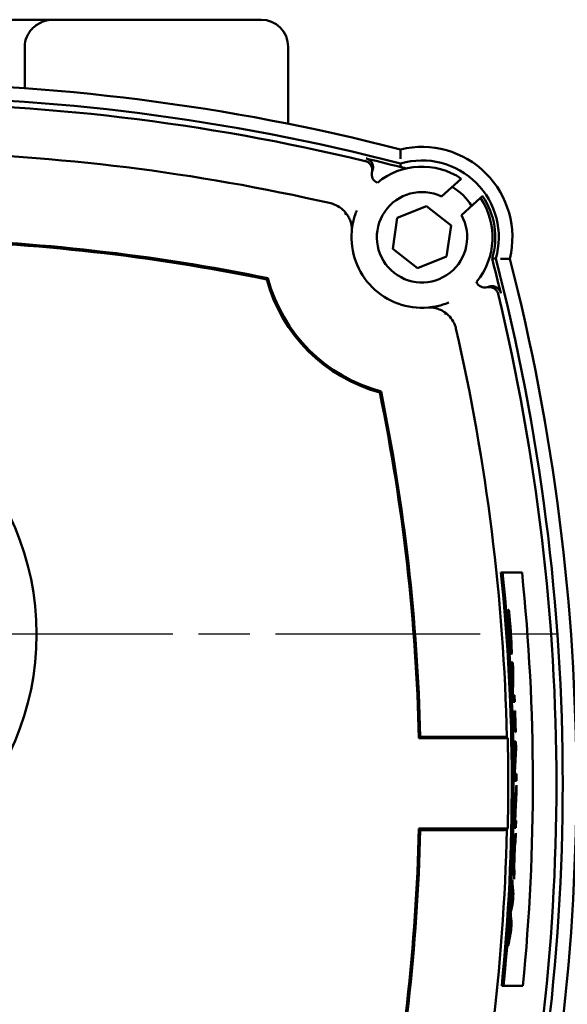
# Model space of a CAD drawing. Header units: millimetres. Extents: x 0 to 1680, y 0 to 1188.
# Tile 8 of 29: x 553 to 613, y 312 to 421. Entities that reach past the tile are written whole.
import ezdxf

# ---------------------------------------------------------------- set-up
doc = ezdxf.new("R2010")
doc.units = ezdxf.units.MM
doc.header["$LTSCALE"] = 4
doc.linetypes.add('CHAIN', pattern=[0.7087, 0.4724, -0.0591, 0.1181, -0.0591])
for name, color, linetype, lineweight in [('Видимый контур (ГОСТ)', 7, 'Continuous', 50), ('Маркер центра (ГОСТ)', 7, 'Continuous', 25), ('Размер (ГОСТ)', 7, 'Continuous', 25)]:
    doc.layers.add(name, color=color, linetype=linetype, lineweight=lineweight)
doc.styles.add('Обычный текст (ГОСТ)', font='GOST Common Italic.ttf')
doc.dimstyles.new('Обычный (ГОСТ)', dxfattribs={"dimscale": 4, "dimtxt": 3.5, "dimasz": 3.5, "dimexe": 1, "dimexo": 0, "dimgap": 0.5, "dimtad": 1, "dimtxsty": 'Обычный текст (ГОСТ)', "dimblk": 'Filled-1', "dimcen": 0.09, "dimdle": 15, "dimclrd": 256, "dimclre": 256, "dimclrt": 256, "dimazin": 2, "dimtfac": 0.714286, "dimtdec": 3, "dimtmove": 0, "dimatfit": 3, "dimfxl": 1, "dimtolj": 1, "dimlwd": 25, "dimlwe": 25, "dimarcsym": 0})

# ---------------------------------------------------------------- blocks, each defined once
blk = doc.blocks.new('Filled-1')
at = {"color": 0}
for p, q in [((0, 0), (-1, 0.1429)), ((-1, 0.1429), (-1, -0.1429)), ((-1, 0), (0, 0)), ((-1, -0.1429), (0, 0))]:
    blk.add_line(p, q, dxfattribs=at)
at = {"color": 0, "flags": 128}
blk.add_lwpolyline([(-1, -0.1429), (0, 0), (-1, 0.1429), (-1, -0.1429)], dxfattribs=at)
at = {"color": 0}
blk.add_solid([(-1, -0.1429), (0, 0), (-1, 0.1429), (-1, -0.1429)], dxfattribs=at)
blk = doc.blocks.new('*D14')
at = {"layer": 'Defpoints', "color": 0, "linetype": 'Continuous', "transparency": 16777216}
for p in [(252.94, 421.17), (556.34, 421.17), (444.89, 353.17)]:
    blk.add_point(p, dxfattribs=at)
at = {"layer": 'Размер (ГОСТ)', "linetype": 'Continuous', "lineweight": 25, "transparency": 16777216}
for p, q in [((556.34, 421.17), (248.94, 421.17)), ((252.94, 367.17), (252.94, 407.17)), ((444.89, 353.17), (248.94, 353.17))]:
    blk.add_line(p, q, dxfattribs=at)
at = {"layer": 'Размер (ГОСТ)', "linetype": 'Continuous', "lineweight": 25, "transparency": 16777216, "xscale": 14, "yscale": 14, "zscale": 14}
for p, rotation in [((252.94, 421.17), 90), ((252.94, 353.17), 270)]:
    blk.add_blockref('Filled-1', p, dxfattribs=dict(at, rotation=rotation))
at = {"layer": 'Размер (ГОСТ)', "linetype": 'Continuous', "lineweight": 25, "transparency": 16777216, "insert": (236.94, 377.45), "char_height": 14, "attachment_point": 1, "rotation": 90, "style": 'Обычный текст (ГОСТ)'}
blk.add_mtext('\\A1;68', dxfattribs=at)

msp = doc.modelspace()

# ---------------------------------------------------------------- linework, layer by layer
at = {"layer": 'Видимый контур (ГОСТ)'}
for p, q in [((550.339, 421.17), (556.34, 421.17)), ((556.34, 421.17), (579.249, 421.17)), ((553.107, 413.587), (553.107, 418.17)), ((582.249, 409.658), (582.249, 418.17)), ((599.225, 401.607), (601.406, 403.579)), ((603.532, 401.457), (601.42, 399.548)), ((603.532, 401.457), (603.761, 401.664)), ((603.761, 401.664), (603.786, 401.687)), ((594.331, 399.233), (597.544, 400.53)), ((597.544, 400.53), (600.273, 398.396)), ((593.848, 395.803), (594.331, 399.233)), ((600.273, 398.396), (599.79, 394.966)), ((596.577, 393.669), (593.848, 395.803)), ((599.79, 394.966), (596.577, 393.669)), ((605.985, 360.016), (605.784, 360.016)), ((606.491, 355.856), (606.525, 355.856)), ((606.531, 355.787), (606.495, 355.787)), ((606.58, 355.88), (606.674, 355.88)), ((606.577, 355.015), (606.549, 355.015)), ((606.672, 355.08), (606.647, 355.08)), ((606.727, 355.08), (606.672, 355.08)), ((606.783, 353.666), (606.758, 353.666)), ((606.891, 351.797), (606.809, 351.797)), ((606.895, 350.062), (607.108, 350.062)), ((607.107, 349.306), (606.939, 349.306)), ((607.16, 349.153), (607.105, 349.153)), ((607.11, 346.454), (607.08, 346.454)), ((607.11, 346.454), (607.293, 346.454)), ((607.325, 345.697), (607.112, 345.697)), ((607.15, 344.694), (607.171, 344.694)), ((607.341, 344.694), (607.363, 344.694)), ((607.198, 343.918), (607.176, 343.918)), ((607.198, 343.918), (607.367, 343.918)), ((607.222, 343.107), (607.2, 343.107)), ((607.243, 342.331), (607.221, 342.331)), ((607.392, 343.107), (607.222, 343.107)), ((607.434, 342.331), (607.412, 342.331)), ((606.546, 341.671), (596.718, 341.671)), ((605.611, 341.828), (596.872, 341.828)), ((607.244, 341.332), (607.457, 341.332)), ((607.427, 340.576), (607.258, 340.576)), ((607.474, 340.423), (607.419, 340.423)), ((607.319, 337.724), (607.29, 337.724)), ((607.319, 337.724), (607.503, 337.724)), ((607.505, 336.967), (607.292, 336.967)), ((607.344, 334.733), (607.292, 334.733)), ((607.502, 335.43), (607.457, 335.43)), ((607.398, 333.502), (607.374, 333.502)), ((607.4, 334.313), (607.376, 334.313)), ((607.279, 332.573), (607.255, 332.573)), ((607.279, 332.573), (607.36, 332.573)), ((607.383, 332.573), (607.36, 332.573)), ((607.383, 332.573), (607.468, 332.573)), ((596.718, 331.671), (606.546, 331.671)), ((596.872, 331.513), (605.611, 331.513)), ((607.452, 331.762), (607.239, 331.762)), ((607.416, 330.329), (607.328, 330.329)), ((607.309, 329.553), (607.224, 329.553)), ((607.34, 329.775), (607.254, 329.775)), ((607.177, 328.608), (607.148, 328.608)), ((607.242, 327.669), (607.16, 327.669)), ((607.257, 327.447), (607.174, 327.447)), ((607.294, 326.893), (607.209, 326.893)), ((607.125, 323.561), (607.028, 323.561)), ((607.176, 324.471), (607.07, 324.471)), ((606.872, 322.321), (606.836, 322.321)), ((606.969, 321.114), (606.875, 321.114)), ((606.906, 320.215), (606.796, 320.215)), ((606.083, 314.284), (605.882, 314.284))]:
    msp.add_line(p, q, dxfattribs=at)
msp.add_circle((524.115, 353.171), 30.299, dxfattribs=at)
for centre, radius, start, end in [((579.249, 418.17), 3, 0, 90), ((536.632, 181.358), 232.812, 75.55894, 104.44106), ((536.632, 181.358), 231.313, 75.4619, 104.5381), ((536.632, 181.358), 230.614, 76.41796, 103.58204), ((536.632, 181.358), 225.194, 77.0855, 88.7749), ((597.061, 397.1), 10, 346.295, 103.705), ((536.632, 181.358), 230.92, 75.28146, 76.41138), ((597.061, 397.1), 8.5, 343.85219, 106.14781), ((592.493, 404.064), 1, 165.91166, 248.00204), ((597.061, 397.1), 7.802, 56.15491, 129.30445), ((597.061, 397.1), 5, 64.35456, 29.31692), ((597.061, 397.1), 6.5, 32.30526, 59.04235), ((597.061, 397.1), 7.802, 320.69555, 33.955), ((597.061, 397.1), 8.107, 343.09837, 34.26471), ((597.061, 397.1), 7.802, 175.11372, 274.88628), ((536.632, 181.358), 215.457, 78.41979, 88.75491), ((536.632, 181.358), 215.614, 78.394, 88.71403), ((381.319, 336.671), 230.92, 13.58862, 14.56518), ((381.319, 336.671), 231.313, 345.4619, 14.5381), ((381.319, 336.671), 232.812, 345.55894, 14.44106), ((597.061, 397.1), 17.802, 195.20837, 254.79163), ((597.061, 397.1), 17.644, 194.89473, 255.10527), ((604.025, 392.532), 1, 201.99796, 284.08834), ((381.319, 336.671), 230.614, 346.41796, 13.58204), ((381.319, 336.671), 225.194, 1.3061, 12.9145), ((381.319, 336.671), 215.457, 1.32975, 11.58021), ((381.319, 336.671), 215.614, 1.37057, 11.606), ((381.319, 336.671), 225.676, 354.30693, 5.93771), ((381.319, 336.671), 225.876, 354.31199, 5.93243), ((381.319, 336.671), 228.008, 354.36535, 5.87676), ((381.319, 336.671), 226.022, 4.85161, 4.86922), ((381.319, 336.671), 226.079, 4.31121, 4.87427), ((381.319, 336.671), 226.104, 4.31074, 4.6701), ((381.319, 336.671), 225.973, 3.20536, 3.39744), ((381.319, 336.671), 225.986, 3.20518, 3.39725), ((381.319, 336.671), 226.186, 3.16346, 3.39424), ((381.319, 336.671), 225.973, 2.28933, 2.58163), ((381.319, 336.671), 225.986, 2.2892, 2.48112), ((381.319, 336.671), 226.186, 2.28718, 2.47893), ((381.319, 336.671), 225.973, 1.43533, 2.03472), ((381.319, 336.671), 225.995, 1.83765, 2.03452), ((381.319, 336.671), 226.164, 1.83627, 2.033), ((381.319, 336.671), 226.186, 1.43397, 2.0328), ((381.319, 336.671), 225.986, 1.63208, 1.83772), ((381.319, 336.671), 225.995, 1.43519, 1.63202), ((381.319, 336.671), 226.164, 1.43411, 1.6308), ((381.319, 336.671), 225.283, 358.72825, 1.27175), ((381.319, 336.671), 225.973, 0.99028, 1.18208), ((381.319, 336.671), 225.986, 0.99022, 1.18201), ((381.319, 336.671), 226.186, 0.95052, 1.18096), ((381.319, 336.671), 225.973, 0.07526, 0.3673), ((381.319, 336.671), 225.986, 0.07526, 0.26702), ((381.319, 336.671), 226.186, 0.07519, 0.26678), ((381.319, 336.671), 226.186, 359.68576, 359.95248), ((381.319, 336.671), 225.973, 358.75536, 359.154), ((381.319, 336.671), 225.997, 358.96107, 359.16538), ((381.319, 336.671), 226.101, 358.96155, 359.19708), ((381.319, 336.671), 225.986, 358.75543, 358.96102), ((381.319, 336.671), 226.078, 358.96144, 359.14187), ((381.319, 336.671), 226.186, 358.75654, 358.96194), ((381.319, 336.671), 215.457, 348.41979, 358.67025), ((381.319, 336.671), 215.614, 348.394, 358.62943), ((381.319, 336.671), 225.194, 347.0855, 358.6939), ((381.319, 336.671), 226.186, 358.39329, 358.60999), ((381.319, 336.671), 225.973, 357.83372, 358.08706), ((381.319, 336.671), 226.102, 357.71837, 358.19594), ((381.319, 336.671), 226.126, 357.6622, 358.25252), ((381.319, 336.671), 226.186, 357.31437, 357.52245), ((381.319, 336.671), 225.973, 357.09224, 357.29427), ((381.319, 336.671), 226.186, 356.67738, 356.90815), ((381.319, 336.671), 225.973, 356.2611, 356.47084), ((381.319, 336.671), 226.186, 355.82782, 356.05629), ((381.319, 336.671), 225.973, 355.42791, 355.64038)]:
    msp.add_arc(centre, radius, start, end, dxfattribs=at)
for centre, major_axis, ratio, start_param, end_param in [((3736.516, -355.913), (-3144.995, 760.212), 0.0174578, 6.2803373, 6.2830421), ((-155.952, 3536.555), (760.212, -3144.995), 0.0174578, 0.0001432, 0.002848), ((381.319, 352.208), (0, -226.341), 0.997641, 1.5471166, 1.5579729), ((381.319, 352.076), (0, -226.385), 0.9976819, 1.545957, 1.5578815), ((381.319, 62.696), (0, 411.172), 0.7456588, 5.4580919, 5.4585323), ((381.319, 352.25), (0, -226.943), 0.997641, 1.5084922, 1.5193354), ((381.319, 352.117), (0, -226.982), 0.9976819, 1.5073429, 1.5192536), ((381.319, 346.35), (0, -226.607), 0.9990872, 1.5176507, 1.5272384), ((381.319, 346.636), (0, -226.679), 0.9990331, 1.512822, 1.5213392), ((381.319, 610.646), (0, -411.172), 0.7456588, 0.824653, 0.8250934), ((381.319, 360.414), (0, -229.214), 0.9946204, 1.4338728, 1.4429236), ((381.319, 361.36), (0, -229.524), 0.9941977, 1.4327467, 1.4351816), ((381.319, 361.044), (0, -229.447), 0.9943421, 1.4289587, 1.4331141), ((381.319, 313.102), (0, 227.53), 0.9946204, 4.7694279, 4.778483), ((381.319, 312.352), (0, 227.738), 0.9942822, 4.7796983, 4.7838324), ((381.319, 312.17), (0, 227.77), 0.9941977, 4.7770752, 4.7795112), ((381.319, 304.85), (0, 228.913), 0.9902914, 4.7982073, 4.8049283), ((381.319, 303.132), (0, 229.203), 0.9892361, 4.8035025, 4.8088532), ((381.319, 370.62), (0, -232.948), 0.9893232, 1.3638714, 1.3692458), ((381.319, 369.834), (0, -232.778), 0.9897998, 1.3652392, 1.370681), ((381.319, 303.466), (0, 228.655), 0.9893995, 4.7879169, 4.7932515), ((381.319, 303.136), (0, 228.821), 0.9892029, 4.7910384, 4.796327), ((381.319, 370.275), (0, -233.288), 0.9895707, 1.3513586, 1.3567395), ((381.319, 368.517), (0, -232.794), 0.9905986, 1.3549457, 1.3617884)]:
    msp.add_ellipse(centre, major_axis=major_axis, ratio=ratio, start_param=start_param, end_param=end_param, dxfattribs=at)
for points, knots in [([(553.107, 418.17), (553.107, 418.532), (553.195, 418.958), (553.484, 419.634), (553.74, 420.001), (554.291, 420.531), (554.687, 420.783), (555.435, 421.08), (555.925, 421.17), (556.34, 421.17)], [0, 0, 0, 0, 0.10863039, 0.10863039, 0.22060629, 0.22060629, 0.33787226, 0.33787226, 0.46233026, 0.46233026, 0.46233026, 0.46233026]), ([(594.691, 405.782), (594.691, 405.856), (594.69, 405.93), (594.69, 406.002), (594.69, 406.072), (594.69, 406.141), (594.69, 406.207), (594.689, 406.329), (594.69, 406.439), (594.69, 406.532), (594.69, 406.622), (594.691, 406.694), (594.691, 406.742), (594.691, 406.79), (594.691, 406.815), (594.691, 406.815)], [-0.31991777, -0.31991777, -0.31991777, -0.31991777, -0.29776311, -0.29776311, -0.29776311, -0.27614556, -0.27614556, -0.27614556, -0.23632792, -0.23632792, -0.23632792, -0.19773559, -0.19773559, -0.19773559, -0.15972744, -0.15972744, -0.15972744, -0.15972744]), ([(590.788, 405.523), (590.831, 405.513), (590.873, 405.5), (590.913, 405.484), (590.955, 405.468), (590.995, 405.449), (591.034, 405.427), (591.07, 405.407), (591.106, 405.385), (591.139, 405.361), (591.175, 405.334), (591.21, 405.306), (591.242, 405.275), (591.274, 405.245), (591.304, 405.213), (591.332, 405.178), (591.337, 405.173), (591.341, 405.167), (591.345, 405.161), (591.366, 405.134), (591.385, 405.107), (591.403, 405.078), (591.426, 405.04), (591.447, 405.001), (591.465, 404.961), (591.483, 404.921), (591.499, 404.879), (591.511, 404.837), (591.52, 404.81), (591.527, 404.782), (591.532, 404.754), (591.535, 404.741), (591.537, 404.729), (591.54, 404.716), (591.547, 404.672), (591.551, 404.628), (591.553, 404.583), (591.553, 404.559), (591.553, 404.535), (591.552, 404.511), (591.551, 404.466), (591.546, 404.422), (591.538, 404.378), (591.534, 404.354), (591.529, 404.331), (591.523, 404.307)], [0, 0, 0, 0, 0.01315075, 0.01315075, 0.01315075, 0.02657041, 0.02657041, 0.02657041, 0.03904101, 0.03904101, 0.03904101, 0.05243859, 0.05243859, 0.05243859, 0.06575092, 0.06575092, 0.06575092, 0.06794925, 0.06794925, 0.06794925, 0.07809104, 0.07809104, 0.07809104, 0.09136372, 0.09136372, 0.09136372, 0.10470237, 0.10470237, 0.10470237, 0.11323539, 0.11323539, 0.11323539, 0.11716361, 0.11716361, 0.11716361, 0.13049835, 0.13049835, 0.13049835, 0.13778965, 0.13778965, 0.13778965, 0.15109885, 0.15109885, 0.15109885, 0.15841303, 0.15841303, 0.15841303, 0.15841303]), ([(590.886, 405.814), (590.928, 405.804), (590.97, 405.79), (591.011, 405.775), (591.052, 405.758), (591.093, 405.739), (591.132, 405.718), (591.168, 405.698), (591.203, 405.675), (591.237, 405.651), (591.273, 405.625), (591.307, 405.596), (591.339, 405.566), (591.371, 405.535), (591.401, 405.503), (591.429, 405.469), (591.448, 405.446), (591.465, 405.423), (591.481, 405.398), (591.488, 405.389), (591.494, 405.379), (591.5, 405.369), (591.524, 405.331), (591.544, 405.292), (591.562, 405.252), (591.58, 405.212), (591.596, 405.17), (591.609, 405.128), (591.62, 405.088), (591.63, 405.047), (591.637, 405.006), (591.641, 404.983), (591.644, 404.96), (591.646, 404.937), (591.65, 404.892), (591.651, 404.848), (591.65, 404.804), (591.649, 404.777), (591.647, 404.751), (591.644, 404.725), (591.638, 404.681), (591.63, 404.637), (591.619, 404.594), (591.609, 404.551), (591.595, 404.509), (591.579, 404.469), (591.576, 404.463), (591.574, 404.458), (591.572, 404.452)], [0, 0, 0, 0, 0.01312315, 0.01312315, 0.01312315, 0.02655603, 0.02655603, 0.02655603, 0.0390419, 0.0390419, 0.0390419, 0.05245912, 0.05245912, 0.05245912, 0.06573805, 0.06573805, 0.06573805, 0.07453662, 0.07453662, 0.07453662, 0.07808554, 0.07808554, 0.07808554, 0.09130445, 0.09130445, 0.09130445, 0.10466335, 0.10466335, 0.10466335, 0.11714859, 0.11714859, 0.11714859, 0.12419585, 0.12419585, 0.12419585, 0.13754727, 0.13754727, 0.13754727, 0.14547648, 0.14547648, 0.14547648, 0.15883041, 0.15883041, 0.15883041, 0.17205678, 0.17205678, 0.17205678, 0.17380017, 0.17380017, 0.17380017, 0.17380017]), ([(595.32, 404.704), (595.147, 404.753), (595.013, 404.791), (594.847, 404.84), (594.789, 404.858), (594.721, 404.881), (594.705, 404.888), (594.703, 404.891), (594.703, 404.891), (594.703, 404.892)], [0.721306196, 0.721306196, 0.721306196, 0.721306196, 0.762128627, 0.762128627, 0.789782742, 0.789782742, 0.809787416, 0.809787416, 0.810787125, 0.810787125, 0.810787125, 0.810787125]), ([(586.962, 400.856), (587.087, 400.827), (587.277, 400.778), (587.804, 400.534), (588.082, 400.353), (588.469, 399.987), (588.585, 399.855), (588.685, 399.722)], [0, 0, 0, 0, 0.03867242, 0.03867242, 0.08104666, 0.08104666, 0.10339068, 0.10339068, 0.10339068, 0.10339068]), ([(589.287, 397.764), (589.303, 397.942), (589.324, 398.119), (589.385, 398.515), (589.429, 398.733), (589.481, 398.95), (589.532, 399.157), (589.591, 399.363), (589.717, 399.739), (589.78, 399.909), (589.85, 400.078)], [-9.846278, -9.846278, -9.846278, -9.846278, -7.7397471, -7.7397471, -5.0896027, -5.0896027, -5.0896027, -2.5448014, -2.5448014, -0.4004776, -0.4004776, -0.4004776, -0.4004776]), ([(588.685, 399.722), (588.631, 399.691), (588.578, 399.661), (588.522, 399.629), (588.521, 399.628), (588.519, 399.627)], [0.165101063, 0.165101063, 0.165101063, 0.165101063, 0.181301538, 0.181301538, 0.181870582, 0.181870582, 0.181870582, 0.181870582]), ([(588.685, 399.722), (588.78, 399.597), (588.863, 399.467), (589.019, 399.182), (589.087, 399.023), (589.165, 398.794), (589.189, 398.711), (589.219, 398.594), (589.228, 398.553), (589.24, 398.494), (589.244, 398.473), (589.25, 398.444), (589.252, 398.434), (589.256, 398.412), (589.257, 398.402), (589.258, 398.397)], [0.17512105, 0.17512105, 0.17512105, 0.17512105, 0.22225483, 0.22225483, 0.2783231, 0.2783231, 0.3098788, 0.3098788, 0.32787079, 0.32787079, 0.33854885, 0.33854885, 0.34514718, 0.34514718, 0.35559513, 0.35559513, 0.35559513, 0.35559513]), ([(589.258, 398.397), (589.274, 398.323), (589.289, 398.224), (589.297, 398.051), (589.298, 397.997), (589.296, 397.91), (589.295, 397.882), (589.293, 397.837), (589.292, 397.823), (589.29, 397.793), (589.289, 397.779), (589.287, 397.764)], [0.00052296, 0.00052296, 0.00052296, 0.00052296, 0.15729123, 0.15729123, 0.21522409, 0.21522409, 0.23784129, 0.23784129, 0.24711178, 0.24711178, 0.25545777, 0.25545777, 0.25545777, 0.25545777]), ([(605.743, 394.73), (605.817, 394.73), (605.891, 394.729), (605.963, 394.729), (606.033, 394.729), (606.102, 394.729), (606.168, 394.729), (606.29, 394.729), (606.4, 394.729), (606.493, 394.729), (606.583, 394.729), (606.654, 394.73), (606.703, 394.73), (606.751, 394.73), (606.776, 394.73), (606.776, 394.73)], [-0.31990975, -0.31990975, -0.31990975, -0.31990975, -0.29774916, -0.29774916, -0.29774916, -0.27613227, -0.27613227, -0.27613227, -0.23631761, -0.23631761, -0.23631761, -0.19772722, -0.19772722, -0.19772722, -0.15971948, -0.15971948, -0.15971948, -0.15971948]), ([(604.268, 391.562), (604.311, 391.573), (604.354, 391.581), (604.398, 391.586), (604.442, 391.591), (604.486, 391.593), (604.53, 391.592), (604.572, 391.591), (604.613, 391.588), (604.655, 391.582), (604.675, 391.579), (604.695, 391.576), (604.715, 391.571), (604.759, 391.562), (604.801, 391.55), (604.843, 391.536), (604.885, 391.521), (604.925, 391.504), (604.965, 391.484), (604.984, 391.474), (605.002, 391.464), (605.02, 391.453), (605.056, 391.433), (605.09, 391.41), (605.122, 391.385), (605.157, 391.357), (605.191, 391.328), (605.222, 391.296), (605.253, 391.265), (605.282, 391.231), (605.309, 391.196), (605.336, 391.16), (605.36, 391.123), (605.382, 391.084), (605.394, 391.063), (605.405, 391.042), (605.415, 391.021), (605.434, 390.981), (605.451, 390.94), (605.464, 390.897), (605.472, 390.874), (605.478, 390.851), (605.484, 390.827)], [0, 0, 0, 0, 0.01323959, 0.01323959, 0.01323959, 0.02659689, 0.02659689, 0.02659689, 0.03911702, 0.03911702, 0.03911702, 0.04526964, 0.04526964, 0.04526964, 0.05858957, 0.05858957, 0.05858957, 0.07189876, 0.07189876, 0.07189876, 0.07822178, 0.07822178, 0.07822178, 0.09056101, 0.09056101, 0.09056101, 0.10396741, 0.10396741, 0.10396741, 0.11730025, 0.11730025, 0.11730025, 0.13067843, 0.13067843, 0.13067843, 0.13785858, 0.13785858, 0.13785858, 0.15113183, 0.15113183, 0.15113183, 0.15841694, 0.15841694, 0.15841694, 0.15841694]), ([(604.413, 391.611), (604.454, 391.628), (604.496, 391.642), (604.538, 391.654), (604.581, 391.666), (604.624, 391.675), (604.668, 391.68), (604.709, 391.686), (604.751, 391.689), (604.793, 391.689), (604.828, 391.69), (604.863, 391.688), (604.898, 391.685), (604.942, 391.681), (604.985, 391.674), (605.029, 391.664), (605.072, 391.654), (605.114, 391.641), (605.156, 391.625), (605.162, 391.623), (605.167, 391.621), (605.173, 391.618), (605.215, 391.602), (605.255, 391.583), (605.294, 391.561), (605.316, 391.548), (605.338, 391.535), (605.359, 391.52), (605.396, 391.496), (605.431, 391.468), (605.465, 391.439), (605.476, 391.429), (605.487, 391.418), (605.498, 391.408), (605.53, 391.377), (605.559, 391.344), (605.587, 391.309), (605.614, 391.274), (605.64, 391.237), (605.662, 391.199), (605.665, 391.195), (605.668, 391.19), (605.67, 391.186), (605.692, 391.147), (605.712, 391.107), (605.729, 391.066), (605.746, 391.025), (605.76, 390.984), (605.771, 390.942), (605.772, 390.936), (605.773, 390.931), (605.775, 390.925)], [0, 0, 0, 0, 0.01322703, 0.01322703, 0.01322703, 0.02659705, 0.02659705, 0.02659705, 0.03911789, 0.03911789, 0.03911789, 0.04966352, 0.04966352, 0.04966352, 0.06300212, 0.06300212, 0.06300212, 0.07631758, 0.07631758, 0.07631758, 0.07822334, 0.07822334, 0.07822334, 0.09159664, 0.09159664, 0.09159664, 0.0993611, 0.0993611, 0.0993611, 0.11277345, 0.11277345, 0.11277345, 0.11730206, 0.11730206, 0.11730206, 0.1306407, 0.1306407, 0.1306407, 0.14401556, 0.14401556, 0.14401556, 0.14555298, 0.14555298, 0.14555298, 0.15895211, 0.15895211, 0.15895211, 0.1720823, 0.1720823, 0.1720823, 0.1738043, 0.1738043, 0.1738043, 0.1738043]), ([(600.039, 389.889), (599.87, 389.819), (599.7, 389.756), (599.324, 389.631), (599.118, 389.571), (598.911, 389.521), (598.694, 389.468), (598.476, 389.424), (598.08, 389.363), (597.903, 389.342), (597.725, 389.326)], [-9.9894138, -9.9894138, -9.9894138, -9.9894138, -7.84509, -7.84509, -5.3002887, -5.3002887, -5.3002887, -2.6501443, -2.6501443, -0.5436134, -0.5436134, -0.5436134, -0.5436134]), ([(597.725, 389.326), (597.74, 389.328), (597.755, 389.329), (597.787, 389.331), (597.803, 389.332), (597.845, 389.334), (597.869, 389.335), (597.939, 389.337), (597.982, 389.337), (598.157, 389.332), (598.27, 389.316), (598.358, 389.298)], [0, 0, 0, 0, 0.00455787, 0.00455787, 0.01036672, 0.01036672, 0.02110386, 0.02110386, 0.04882236, 0.04882236, 0.15780787, 0.15780787, 0.15780787, 0.15780787]), ([(598.358, 389.298), (598.364, 389.296), (598.377, 389.294), (598.418, 389.286), (598.449, 389.281), (598.542, 389.261), (598.621, 389.243), (598.864, 389.171), (599.064, 389.098), (599.413, 388.911), (599.551, 388.824), (599.683, 388.724)], [0.0000155, 0.0000155, 0.0000155, 0.0000155, 0.01243754, 0.01243754, 0.02798791, 0.02798791, 0.05721609, 0.05721609, 0.10680585, 0.10680585, 0.13889954, 0.13889954, 0.13889954, 0.13889954]), ([(599.588, 388.558), (599.589, 388.56), (599.59, 388.562), (599.622, 388.617), (599.652, 388.67), (599.683, 388.724)], [-0.000649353, -0.000649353, -0.000649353, -0.000649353, 0, 0, 0.018499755, 0.018499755, 0.018499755, 0.018499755]), ([(599.683, 388.724), (599.781, 388.65), (599.878, 388.568), (600.19, 388.267), (600.366, 388.037), (600.574, 387.675), (600.637, 387.545), (600.742, 387.279), (600.784, 387.143), (600.817, 387.001)], [0.13924744, 0.13924744, 0.13924744, 0.13924744, 0.17358859, 0.17358859, 0.25091909, 0.25091909, 0.29088892, 0.29088892, 0.33015937, 0.33015937, 0.33015937, 0.33015937]), ([(606.55, 354.991), (606.545, 355.07), (606.539, 355.15), (606.533, 355.23), (606.529, 355.295), (606.524, 355.361), (606.52, 355.424), (606.52, 355.43), (606.519, 355.439), (606.518, 355.45), (606.517, 355.463), (606.516, 355.477), (606.515, 355.494), (606.514, 355.513), (606.512, 355.536), (606.511, 355.56), (606.509, 355.593), (606.506, 355.629), (606.503, 355.667), (606.502, 355.694), (606.5, 355.721), (606.498, 355.748), (606.496, 355.772), (606.495, 355.796), (606.493, 355.819), (606.492, 355.831), (606.492, 355.844), (606.491, 355.856)], [0, 0, 0, 0, 0.024847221, 0.024847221, 0.024847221, 0.045521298, 0.045521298, 0.045521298, 0.047638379, 0.047638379, 0.047638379, 0.049949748, 0.049949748, 0.049949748, 0.052655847, 0.052655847, 0.052655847, 0.056368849, 0.056368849, 0.056368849, 0.058980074, 0.058980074, 0.058980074, 0.061286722, 0.061286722, 0.061286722, 0.062537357, 0.062537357, 0.062537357, 0.062537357]), ([(606.531, 355.787), (606.536, 355.687), (606.542, 355.584), (606.548, 355.479), (606.549, 355.47), (606.549, 355.459), (606.55, 355.445), (606.551, 355.433), (606.551, 355.42), (606.552, 355.404), (606.554, 355.385), (606.555, 355.364), (606.556, 355.34), (606.559, 355.303), (606.561, 355.259), (606.565, 355.206), (606.567, 355.166), (606.57, 355.122), (606.573, 355.072), (606.575, 355.054), (606.576, 355.035), (606.577, 355.015)], [0, 0, 0, 0, 0.039720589, 0.039720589, 0.039720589, 0.042992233, 0.042992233, 0.042992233, 0.045748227, 0.045748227, 0.045748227, 0.048859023, 0.048859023, 0.048859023, 0.053469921, 0.053469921, 0.053469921, 0.056866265, 0.056866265, 0.056866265, 0.058080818, 0.058080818, 0.058080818, 0.058080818]), ([(606.674, 355.88), (606.677, 355.851), (606.68, 355.82), (606.683, 355.789), (606.687, 355.749), (606.691, 355.707), (606.695, 355.666), (606.699, 355.626), (606.703, 355.587), (606.707, 355.55), (606.708, 355.531), (606.71, 355.513), (606.712, 355.496), (606.713, 355.486), (606.714, 355.476), (606.715, 355.465), (606.717, 355.442), (606.72, 355.416), (606.722, 355.387), (606.726, 355.354), (606.729, 355.318), (606.733, 355.279), (606.737, 355.235), (606.741, 355.187), (606.746, 355.137), (606.751, 355.087), (606.756, 355.035), (606.761, 354.981)], [0, 0, 0, 0, 0.009610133, 0.009610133, 0.009610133, 0.021684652, 0.021684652, 0.021684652, 0.033269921, 0.033269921, 0.033269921, 0.038996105, 0.038996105, 0.038996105, 0.042047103, 0.042047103, 0.042047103, 0.048443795, 0.048443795, 0.048443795, 0.05565845, 0.05565845, 0.05565845, 0.063863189, 0.063863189, 0.063863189, 0.071969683, 0.071969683, 0.071969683, 0.071969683]), ([(606.634, 353.859), (606.62, 354.039), (606.606, 354.219), (606.593, 354.398), (606.592, 354.414), (606.591, 354.432), (606.589, 354.452), (606.586, 354.489), (606.583, 354.531), (606.58, 354.578), (606.575, 354.646), (606.569, 354.722), (606.563, 354.806), (606.559, 354.864), (606.555, 354.926), (606.55, 354.991)], [0, 0, 0, 0, 0.054205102, 0.054205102, 0.054205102, 0.059254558, 0.059254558, 0.059254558, 0.068949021, 0.068949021, 0.068949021, 0.083127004, 0.083127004, 0.083127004, 0.093153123, 0.093153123, 0.093153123, 0.093153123]), ([(606.577, 355.015), (606.585, 354.895), (606.593, 354.768), (606.602, 354.639), (606.606, 354.587), (606.609, 354.536), (606.613, 354.484), (606.614, 354.473), (606.614, 354.462), (606.615, 354.449), (606.617, 354.422), (606.619, 354.391), (606.622, 354.356), (606.625, 354.317), (606.628, 354.274), (606.631, 354.225), (606.636, 354.16), (606.641, 354.086), (606.647, 354.003), (606.653, 353.931), (606.659, 353.851), (606.665, 353.765)], [0, 0, 0, 0, 0.040458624, 0.040458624, 0.040458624, 0.056551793, 0.056551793, 0.056551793, 0.059918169, 0.059918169, 0.059918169, 0.067388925, 0.067388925, 0.067388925, 0.075741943, 0.075741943, 0.075741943, 0.087100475, 0.087100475, 0.087100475, 0.097105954, 0.097105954, 0.097105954, 0.097105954]), ([(606.833, 353.824), (606.818, 354.028), (606.802, 354.231), (606.785, 354.433), (606.783, 354.456), (606.781, 354.481), (606.779, 354.506), (606.776, 354.531), (606.774, 354.557), (606.772, 354.582), (606.771, 354.594), (606.77, 354.605), (606.769, 354.617), (606.761, 354.712), (606.753, 354.809), (606.744, 354.903), (606.738, 354.963), (606.733, 355.023), (606.727, 355.08)], [0, 0, 0, 0, 0.06135151, 0.06135151, 0.06135151, 0.06843367, 0.06843367, 0.06843367, 0.0754292, 0.0754292, 0.0754292, 0.07869166, 0.07869166, 0.07869166, 0.10502607, 0.10502607, 0.10502607, 0.12192936, 0.12192936, 0.12192936, 0.12192936]), ([(606.761, 354.981), (606.773, 354.845), (606.786, 354.705), (606.813, 354.395), (606.83, 354.195), (606.856, 353.854)], [0, 0, 0, 0, 0.042526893, 0.042526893, 0.095565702, 0.095565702, 0.095565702, 0.095565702]), ([(606.814, 351.753), (606.791, 351.965), (606.768, 352.215), (606.744, 352.496), (606.739, 352.545), (606.735, 352.597), (606.73, 352.653), (606.73, 352.658), (606.729, 352.663), (606.729, 352.667), (606.724, 352.724), (606.719, 352.784), (606.714, 352.848), (606.709, 352.911), (606.703, 352.978), (606.697, 353.048), (606.695, 353.079), (606.692, 353.111), (606.69, 353.144), (606.671, 353.379), (606.652, 353.618), (606.634, 353.859)], [0, 0, 0, 0, 0.09389481, 0.09389481, 0.09389481, 0.11017554, 0.11017554, 0.11017554, 0.11153931, 0.11153931, 0.11153931, 0.12785561, 0.12785561, 0.12785561, 0.14403795, 0.14403795, 0.14403795, 0.15122762, 0.15122762, 0.15122762, 0.20274295, 0.20274295, 0.20274295, 0.20274295]), ([(606.665, 353.765), (606.683, 353.529), (606.702, 353.296), (606.739, 352.863), (606.757, 352.675), (606.788, 352.374), (606.807, 352.203), (606.84, 351.97), (606.851, 351.906), (606.873, 351.817), (606.882, 351.797), (606.891, 351.797)], [0, 0, 0, 0, 0.07104716, 0.07104716, 0.13972263, 0.13972263, 0.19585043, 0.19585043, 0.23280129, 0.23280129, 0.27404687, 0.27404687, 0.27404687, 0.27404687]), ([(606.917, 352.356), (606.913, 352.504), (606.906, 352.681), (606.895, 352.887), (606.893, 352.92), (606.891, 352.954), (606.889, 352.989), (606.887, 353.035), (606.884, 353.081), (606.881, 353.129), (606.878, 353.176), (606.875, 353.225), (606.872, 353.274), (606.871, 353.294), (606.87, 353.313), (606.868, 353.333), (606.858, 353.494), (606.846, 353.659), (606.833, 353.824)], [0, 0, 0, 0, 0.06984601, 0.06984601, 0.06984601, 0.08123732, 0.08123732, 0.08123732, 0.09643103, 0.09643103, 0.09643103, 0.11174518, 0.11174518, 0.11174518, 0.11774345, 0.11774345, 0.11774345, 0.16697503, 0.16697503, 0.16697503, 0.16697503]), ([(606.856, 353.854), (606.879, 353.545), (606.901, 353.237), (606.92, 352.938), (606.926, 352.839), (606.931, 352.749), (606.936, 352.67), (606.939, 352.612), (606.942, 352.559), (606.945, 352.512), (606.947, 352.47), (606.949, 352.433), (606.951, 352.4), (606.952, 352.371), (606.953, 352.344), (606.955, 352.321), (606.955, 352.314), (606.955, 352.306), (606.956, 352.299), (606.966, 352.095), (606.973, 351.911), (606.978, 351.748)], [0, 0, 0, 0, 0.0929492, 0.0929492, 0.0929492, 0.12378081, 0.12378081, 0.12378081, 0.14636044, 0.14636044, 0.14636044, 0.16605041, 0.16605041, 0.16605041, 0.18368833, 0.18368833, 0.18368833, 0.18948983, 0.18948983, 0.18948983, 0.36094779, 0.36094779, 0.36094779, 0.36094779]), ([(606.891, 351.797), (606.897, 351.797), (606.903, 351.807), (606.908, 351.831), (606.912, 351.849), (606.915, 351.874), (606.917, 351.908), (606.917, 351.911), (606.917, 351.913), (606.917, 351.916), (606.918, 351.923), (606.918, 351.932), (606.919, 351.941), (606.919, 351.955), (606.92, 351.971), (606.92, 351.988), (606.921, 352.005), (606.921, 352.024), (606.921, 352.043), (606.922, 352.06), (606.922, 352.078), (606.922, 352.097), (606.922, 352.168), (606.92, 352.254), (606.917, 352.356)], [0, 0, 0, 0, 0.05575137, 0.05575137, 0.05575137, 0.09596436, 0.09596436, 0.09596436, 0.09874791, 0.09874791, 0.09874791, 0.10761961, 0.10761961, 0.10761961, 0.12220443, 0.12220443, 0.12220443, 0.13643929, 0.13643929, 0.13643929, 0.14881474, 0.14881474, 0.14881474, 0.19540889, 0.19540889, 0.19540889, 0.19540889]), ([(606.947, 350.952), (606.937, 350.952), (606.926, 350.974), (606.914, 351.025), (606.907, 351.05), (606.901, 351.081), (606.894, 351.121), (606.892, 351.133), (606.89, 351.146), (606.887, 351.16), (606.884, 351.18), (606.881, 351.202), (606.877, 351.225), (606.874, 351.248), (606.87, 351.274), (606.867, 351.3), (606.863, 351.327), (606.859, 351.355), (606.855, 351.385), (606.842, 351.489), (606.828, 351.611), (606.814, 351.753)], [0, 0, 0, 0, 0.08236183, 0.08236183, 0.08236183, 0.1220251, 0.1220251, 0.1220251, 0.1342375, 0.1342375, 0.1342375, 0.15210896, 0.15210896, 0.15210896, 0.17008169, 0.17008169, 0.17008169, 0.18805442, 0.18805442, 0.18805442, 0.25013196, 0.25013196, 0.25013196, 0.25013196]), ([(606.978, 351.748), (606.982, 351.624), (606.984, 351.517), (606.986, 351.326), (606.985, 351.245), (606.979, 351.074), (606.971, 350.952), (606.947, 350.952)], [0, 0, 0, 0, 0.05382222, 0.05382222, 0.11068939, 0.11068939, 0.20348369, 0.20348369, 0.20348369, 0.20348369]), ([(605.611, 341.828), (605.734, 341.828), (605.88, 341.826), (606.108, 341.821), (606.231, 341.817), (606.367, 341.81), (606.413, 341.807), (606.455, 341.804)], [0.44459589, 0.44459589, 0.44459589, 0.44459589, 0.481619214, 0.481619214, 0.518686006, 0.518686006, 0.539173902, 0.539173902, 0.539173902, 0.539173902]), ([(607.296, 334.886), (607.302, 335.061), (607.307, 335.209), (607.314, 335.326), (607.315, 335.345), (607.316, 335.362), (607.317, 335.378), (607.318, 335.383), (607.318, 335.388), (607.318, 335.393), (607.319, 335.407), (607.32, 335.42), (607.321, 335.432), (607.322, 335.444), (607.323, 335.455), (607.324, 335.465), (607.325, 335.475), (607.326, 335.484), (607.326, 335.492), (607.327, 335.5), (607.328, 335.507), (607.329, 335.514), (607.333, 335.545), (607.337, 335.563), (607.341, 335.572), (607.343, 335.576), (607.345, 335.578), (607.347, 335.578)], [0, 0, 0, 0, 0.0623446, 0.0623446, 0.0623446, 0.07243367, 0.07243367, 0.07243367, 0.07565797, 0.07565797, 0.07565797, 0.08535654, 0.08535654, 0.08535654, 0.09545122, 0.09545122, 0.09545122, 0.10580563, 0.10580563, 0.10580563, 0.11654942, 0.11654942, 0.11654942, 0.16871858, 0.16871858, 0.16871858, 0.19471391, 0.19471391, 0.19471391, 0.19471391]), ([(607.347, 335.578), (607.356, 335.578), (607.364, 335.544), (607.376, 335.409), (607.382, 335.315), (607.392, 335.012), (607.395, 334.891), (607.398, 334.619), (607.4, 334.469), (607.4, 334.313)], [0, 0, 0, 0, 0.07354876, 0.07354876, 0.11501333, 0.11501333, 0.13774766, 0.13774766, 0.16164099, 0.16164099, 0.16164099, 0.16164099]), ([(607.267, 333.334), (607.27, 333.533), (607.273, 333.742), (607.278, 334.027), (607.279, 334.115), (607.281, 334.262), (607.284, 334.391), (607.29, 334.669), (607.293, 334.781), (607.296, 334.886)], [0, 0, 0, 0, 0.05963578, 0.05963578, 0.0857056, 0.0857056, 0.10446497, 0.10446497, 0.11815623, 0.11815623, 0.11815623, 0.11815623]), ([(607.344, 334.733), (607.339, 334.733), (607.335, 334.717), (607.33, 334.678), (607.329, 334.671), (607.329, 334.662), (607.328, 334.653), (607.327, 334.648), (607.327, 334.644), (607.326, 334.639), (607.326, 334.63), (607.325, 334.618), (607.324, 334.605), (607.323, 334.591), (607.322, 334.574), (607.321, 334.554), (607.32, 334.547), (607.32, 334.539), (607.319, 334.53), (607.317, 334.478), (607.314, 334.416), (607.312, 334.348)], [0, 0, 0, 0, 0.037927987, 0.037927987, 0.037927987, 0.045388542, 0.045388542, 0.045388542, 0.048590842, 0.048590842, 0.048590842, 0.054950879, 0.054950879, 0.054950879, 0.061810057, 0.061810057, 0.061810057, 0.064445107, 0.064445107, 0.064445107, 0.080766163, 0.080766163, 0.080766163, 0.080766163]), ([(607.374, 334.387), (607.372, 334.486), (607.369, 334.562), (607.365, 334.617), (607.364, 334.629), (607.363, 334.639), (607.362, 334.649), (607.361, 334.669), (607.359, 334.687), (607.356, 334.7), (607.356, 334.702), (607.356, 334.703), (607.356, 334.704), (607.352, 334.725), (607.348, 334.733), (607.344, 334.733)], [0, 0, 0, 0, 0.040709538, 0.040709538, 0.040709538, 0.048960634, 0.048960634, 0.048960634, 0.065680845, 0.065680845, 0.065680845, 0.067395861, 0.067395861, 0.067395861, 0.0937961, 0.0937961, 0.0937961, 0.0937961]), ([(607.312, 334.348), (607.31, 334.281), (607.308, 334.209), (607.304, 334.045), (607.302, 333.961), (607.298, 333.722), (607.295, 333.543), (607.293, 333.379)], [-0.091970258, -0.091970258, -0.091970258, -0.091970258, -0.072509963, -0.072509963, -0.049331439, -0.049331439, 0, 0, 0, 0]), ([(607.371, 333.285), (607.374, 333.436), (607.375, 333.59), (607.377, 333.741), (607.377, 333.798), (607.377, 333.855), (607.378, 333.911), (607.378, 333.921), (607.378, 333.934), (607.378, 333.95), (607.378, 333.967), (607.378, 333.986), (607.378, 334.008), (607.378, 334.033), (607.378, 334.061), (607.378, 334.091), (607.378, 334.116), (607.378, 334.143), (607.377, 334.171), (607.377, 334.251), (607.376, 334.323), (607.374, 334.387)], [0, 0, 0, 0, 0.045302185, 0.045302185, 0.045302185, 0.062458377, 0.062458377, 0.062458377, 0.065603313, 0.065603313, 0.065603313, 0.068987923, 0.068987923, 0.068987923, 0.072924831, 0.072924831, 0.072924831, 0.076296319, 0.076296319, 0.076296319, 0.086047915, 0.086047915, 0.086047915, 0.086047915]), ([(606.455, 331.538), (606.413, 331.534), (606.367, 331.531), (606.231, 331.524), (606.108, 331.52), (605.88, 331.515), (605.734, 331.513), (605.611, 331.513)], [0.053694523, 0.053694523, 0.053694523, 0.053694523, 0.074182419, 0.074182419, 0.111249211, 0.111249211, 0.148272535, 0.148272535, 0.148272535, 0.148272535])]:
    msp.add_open_spline(points, degree=3, knots=knots, dxfattribs=at)
for points in [[(594.697, 405.264), (594.698, 405.142), (594.7, 405.017), (594.703, 404.892)], [(605.225, 394.736), (605.091, 394.737), (604.954, 394.74), (604.817, 394.743)], [(579.882, 392.43), (579.924, 392.474), (579.967, 392.519), (580.009, 392.564)], [(592.391, 379.921), (592.435, 379.963), (592.48, 380.006), (592.525, 380.048)]]:
    msp.add_open_spline(points, degree=3, dxfattribs=at)
for points, weights in [([(608.129, 360.016), (607.052, 360.016), (605.985, 360.016)], [1, 1.00001114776, 1]), ([(596.718, 341.671), (596.795, 341.749), (596.872, 341.828)], [1.00000000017, 1.00000000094, 1.00000000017]), ([(596.718, 331.671), (596.795, 331.592), (596.872, 331.513)], [1.00000000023, 1.00000000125, 1.00000000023]), ([(606.083, 314.284), (607.149, 314.284), (608.225, 314.284)], [1, 1.00001113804, 1])]:
    msp.add_rational_spline(points, weights, degree=2, dxfattribs=at)
at = {"layer": 'Маркер центра (ГОСТ)', "linetype": 'CHAIN', "ltscale": 11.993792}
msp.add_line((637.508, 353.171), (444.894, 353.171), dxfattribs=at)

# ---------------------------------------------------------------- dimensions: what is measured, and where the dimension line sits
at = {"layer": 'Размер (ГОСТ)', "linetype": 'Continuous', "lineweight": 25}
dim = msp.add_linear_dim(base=(252.938, 421.17), p1=(444.894, 353.171), p2=(556.34, 421.17), angle=90, dimstyle='Обычный (ГОСТ)', override={"dimgap": 0.5, "dimdec": 2, "dimtol": 0, "dimlim": 0, "dimtp": 0, "dimtm": 0, "dimtdec": 3, "dimtofl": 0, "dimatfit": 1}, dxfattribs=at)
dim.commit()
dim.dimension.update_dxf_attribs({"geometry": '*D14', "text_midpoint": (252.938, 387.17), "dimtype": 160})

doc.saveas('drawing.dxf')
